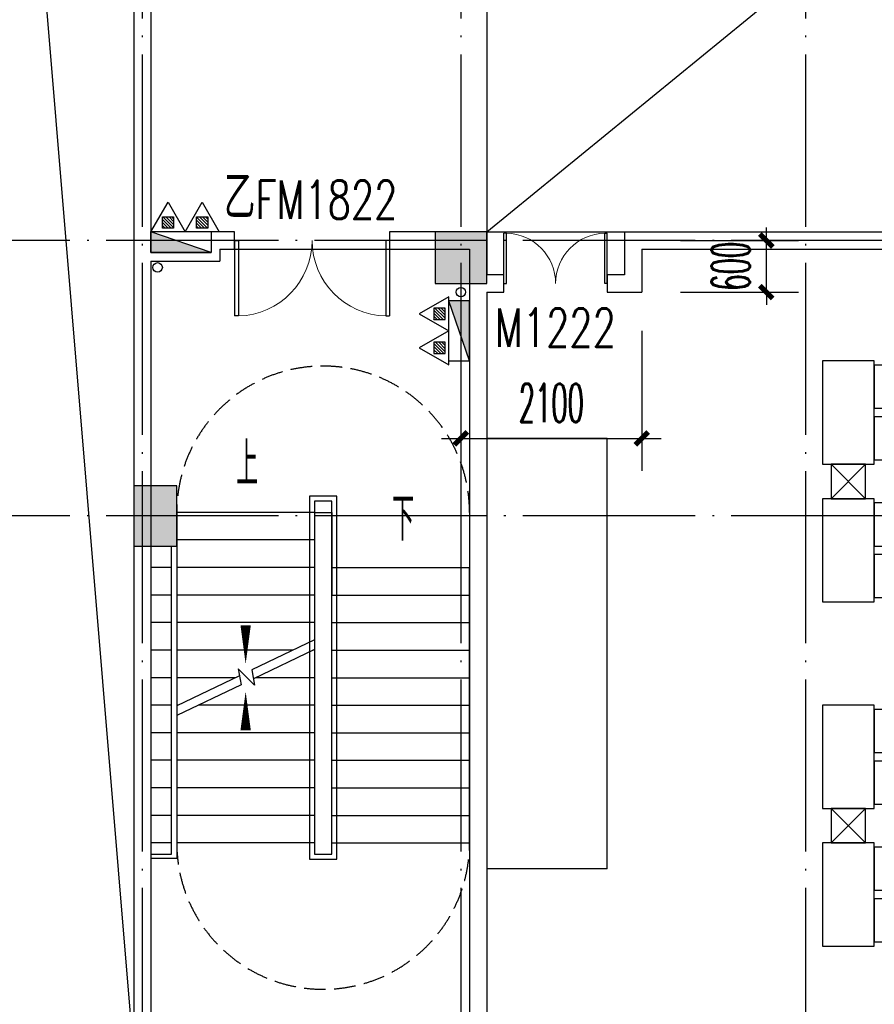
# Model space of a CAD drawing. Extents: x 1779708 to 7299578, y -1121471 to 88434.
# Tile 245 of 256: x 4460893 to 4470818, y -973018 to -961578. Entities that reach past the tile are written whole.
import ezdxf

# ---------------------------------------------------------------- set-up
doc = ezdxf.new("R2010")
doc.units = 0
doc.header["$LTSCALE"] = 1000
doc.header["$MEASUREMENT"] = 0
doc.linetypes.add('DASH', pattern=[0.35, 0.25, -0.1])
doc.linetypes.add('DOTE', pattern=[2.42, 2, -0.2, 0.02, -0.2])
doc.layers.get('0').update_dxf_attribs({"linetype": 'CONTINUOUS'})
doc.layers.get('Defpoints').update_dxf_attribs({"linetype": 'CONTINUOUS'})
for name, color, linetype in [('DIM_SYMB', 3, 'CONTINUOUS'), ('DIM_污水', 3, 'CONTINUOUS'), ('DOTE', 1, 'DOTE'), ('EQUIP_灭火器', 7, 'CONTINUOUS'), ('FUR', 9, 'CONTINUOUS'), ('PUB_DIM', 3, 'CONTINUOUS'), ('PUB_TEXT', 7, 'CONTINUOUS'), ('STAIR', 2, 'CONTINUOUS'), ('WALL', 255, 'CONTINUOUS'), ('WINDOW', 2, 'CONTINUOUS'), ('WINDOW_TEXT', 7, 'CONTINUOUS'), ('修改', 6, 'CONTINUOUS'), ('墙柱', 2, 'CONTINUOUS'), ('室外构件', 4, 'CONTINUOUS')]:
    doc.layers.add(name, color=color, linetype=linetype)
doc.styles.add('_TCH_DIM', font='SIMPLEX.shx', dxfattribs={"width": 0.7, "bigfont": 'GBCBIG.shx'})
doc.styles.add('_TCH_DIM_T3', font='SIMPLEX.shx', dxfattribs={"width": 0.494118, "bigfont": 'GBCBIG.shx'})
doc.styles.add('_TCH_WINDOW', font='SIMPLEX', dxfattribs={"height": 3.5, "bigfont": 'GBCBIG'})
doc.dimstyles.new('_TCH_ARCH&&150', dxfattribs={"dimtxt": 446.25, "dimasz": 150, "dimexe": 375, "dimexo": 450, "dimgap": 189.375, "dimtad": 1, "dimdec": 0, "dimzin": 0, "dimdsep": 46, "dimtxsty": '_TCH_DIM_T3', "dimblk": 'ARCHTICK', "dimcen": 0.09, "dimdle": 225, "dimclrt": 7, "dimazin": 2, "dimtfac": 1, "dimtdec": 0, "dimtix": 1, "dimtmove": 2, "dimatfit": 3, "dimfxl": 250, "dimtolj": 1, "dimtzin": 0, "dimarcsym": 0})

# ---------------------------------------------------------------- blocks, each defined once
blk = doc.blocks.new('A$C159220C3')
at = {"layer": 'DOTE'}
for p, q in [((22300, 149200), (22300, 7200)), ((26000, 149200), (26000, 7200)), ((30000, 149200), (30000, 7200)), ((86800, 105900), (7200, 105900)), ((86800, 102700), (7200, 102700))]:
    blk.add_line(p, q, dxfattribs=at)
blk = doc.blocks.new('A$C55827B77')
at = {"layer": 'FUR', "color": 9}
for p, q in [((1400, 5950), (0, 5950)), ((1400, 950), (1400, 5950)), ((1400, 950), (0, 950))]:
    blk.add_line(p, q, dxfattribs=at)
for points in [[(4500, 6850), (3900, 6850), (3900, 5650), (4500, 5650)], [(4500, 6300), (4900, 6300), (4900, 6800), (4500, 6800)], [(4500, 5700), (4900, 5700), (4900, 6200), (4500, 6200)], [(4500, 5250), (3900, 5250), (3900, 4050), (4500, 4050)], [(4500, 4700), (4900, 4700), (4900, 5200), (4500, 5200)], [(4500, 4100), (4900, 4100), (4900, 4600), (4500, 4600)], [(4500, 2850), (3900, 2850), (3900, 1650), (4500, 1650)], [(4500, 2300), (4900, 2300), (4900, 2800), (4500, 2800)], [(4500, 1700), (4900, 1700), (4900, 2200), (4500, 2200)], [(4500, 1250), (3900, 1250), (3900, 50), (4500, 50)], [(4500, 700), (4900, 700), (4900, 1200), (4500, 1200)], [(4500, 100), (4900, 100), (4900, 600), (4500, 600)]]:
    blk.add_lwpolyline(points, close=True, dxfattribs=at)
for points in [[(4000, 5650), (4000, 5250), (4400, 5250), (4400, 5650), (4000, 5650), (4400, 5250), (4000, 5250), (4400, 5650)], [(4000, 1650), (4000, 1250), (4400, 1250), (4400, 1650), (4000, 1650), (4400, 1250), (4000, 1250), (4400, 1650)]]:
    blk.add_lwpolyline(points, dxfattribs=at)
blk = doc.blocks.new('$TwtSys$00000545')
h = blk.add_hatch()
h.set_pattern_fill('ANSI31', color=256, scale=200, angle=180, style=0)
h.set_pattern_definition([(225, (199409.273, 63921.482), (17.6776695, -17.6776695), [])])
h.paths.add_polyline_path([(65, 174), (-65, 174), (-65, 44), (65, 44)])
for p, q in [((0, 344), (-198, 0)), ((198, 0), (0, 344)), ((-198, 0), (198, 0))]:
    blk.add_line(p, q)
blk.add_lwpolyline([(65, 174), (-65, 174), (-65, 44), (65, 44)], close=True)
blk = doc.blocks.new('$DorLib2D$00000002')
for p, q in [((-0.5, 0), (-0.5, 0.4875)), ((-0.475, 0.4875), (-0.5, 0.4875)), ((-0.475, 0), (-0.475, 0.4875)), ((0.475, 0), (0.475, 0.4875)), ((0.475, 0.4875), (0.5, 0.4875)), ((0.5, 0), (0.5, 0.4875)), ((-0.5, 0), (-0.475, 0)), ((0.5, 0), (0.475, 0))]:
    blk.add_line(p, q)
at = {"lineweight": 13}
for centre, start, end in [((-0.4875, 0), 0, 88.53072), ((0.4875, 0), 91.46928, 180)]:
    blk.add_arc(centre, 0.4875, start, end, dxfattribs=at)
blk = doc.blocks.new('_ArchTick')
at = {"color": 0, "linetype": 'ByBlock', "const_width": 0.4}
blk.add_lwpolyline([(-0.5, -0.5), (0.5, 0.5)], dxfattribs=at)
blk = doc.blocks.new('*D6639')
at = {"layer": 'Defpoints', "color": 0, "transparency": 16777216}
for p in [(4468117, -964143), (4469564, -964143), (4468117, -964743)]:
    blk.add_point(p, dxfattribs=at)
at = {"layer": 'PUB_DIM', "color": 0, "lineweight": -2, "transparency": 16777216}
for p, q in [((4469564, -964143), (4469564, -963993)), ((4468567, -964143), (4469939, -964143)), ((4469564, -964743), (4469564, -964143)), ((4468567, -964743), (4469939, -964743)), ((4469564, -964743), (4469564, -964893))]:
    blk.add_line(p, q, dxfattribs=at)
at = {"layer": 'PUB_DIM', "color": 0, "lineweight": -2, "transparency": 16777216, "xscale": 150, "yscale": 150, "zscale": 150}
for p, rotation in [((4469564, -964143), 270), ((4469564, -964743), 90)]:
    blk.add_blockref('_ArchTick', p, dxfattribs=dict(at, rotation=rotation))
at = {"layer": 'PUB_DIM', "color": 7, "transparency": 16777216, "insert": (4469151, -964443), "char_height": 446.2, "attachment_point": 5, "rotation": 90, "style": '_TCH_DIM_T3'}
blk.add_mtext('\\A1;600', dxfattribs=at)
blk = doc.blocks.new('*D6640')
at = {"layer": 'Defpoints', "color": 0, "transparency": 16777216}
for p in [(4466017, -964743), (4468117, -964743), (4468117, -966443)]:
    blk.add_point(p, dxfattribs=at)
at = {"layer": 'PUB_DIM', "color": 0, "lineweight": -2, "transparency": 16777216}
for p, q in [((4466017, -965193), (4466017, -966818)), ((4468117, -965193), (4468117, -966818)), ((4465792, -966443), (4468342, -966443))]:
    blk.add_line(p, q, dxfattribs=at)
at = {"layer": 'PUB_DIM', "color": 0, "lineweight": -2, "transparency": 16777216, "xscale": 150, "yscale": 150, "zscale": 150, "rotation": 180}
blk.add_blockref('_ArchTick', (4466017, -966443), dxfattribs=at)
at = {"layer": 'PUB_DIM', "color": 0, "lineweight": -2, "transparency": 16777216, "xscale": 150, "yscale": 150, "zscale": 150}
blk.add_blockref('_ArchTick', (4468117, -966443), dxfattribs=at)
at = {"layer": 'PUB_DIM', "color": 7, "transparency": 16777216, "insert": (4467067, -966031), "char_height": 446.2, "attachment_point": 5, "style": '_TCH_DIM_T3'}
blk.add_mtext('\\A1;2100', dxfattribs=at)

msp = doc.modelspace()

# ---------------------------------------------------------------- hatches: boundary and pattern name
at = {"layer": '墙柱'}
h = msp.add_hatch(color=256, dxfattribs=at)
h.paths.add_polyline_path([(4476347.1, -937943.3), (4476347.1, -938243.3), (4475447.1, -938243.3), (4475447.1, -937943.3)])
h.paths.add_polyline_path([(4474277.1, -935643.3), (4474877.1, -935643.3), (4474877.1, -936043.3), (4474277.1, -936043.3)])
h.paths.add_polyline_path([(4524317.1, -1005043.3), (4524917.1, -1005043.3), (4524917.1, -1005643.3), (4524317.1, -1005643.3)])
h.paths.add_polyline_path([(4516217.1, -1005043.3), (4516817.1, -1005043.3), (4516817.1, -1005643.3), (4516217.1, -1005643.3)])
h.paths.add_polyline_path([(4524317.1, -995843.3), (4524917.1, -995843.3), (4524917.1, -996443.3), (4524317.1, -996443.3)])
h.paths.add_polyline_path([(4516217.1, -995843.3), (4516817.1, -995843.3), (4516817.1, -996443.3), (4516217.1, -996443.3)])
h.paths.add_polyline_path([(4524317.1, -987243.3), (4524917.1, -987243.3), (4524917.1, -987843.3), (4524317.1, -987843.3)])
h.paths.add_polyline_path([(4516217.1, -987243.3), (4516817.1, -987243.3), (4516817.1, -987843.3), (4516217.1, -987843.3)])
h.paths.add_polyline_path([(4524317.1, -978043.3), (4524917.1, -978043.3), (4524917.1, -978643.3), (4524317.1, -978643.3)])
h.paths.add_polyline_path([(4516217.1, -978043.3), (4516817.1, -978043.3), (4516817.1, -978643.3), (4516217.1, -978643.3)])
h.paths.add_polyline_path([(4449717.1, -973843.3), (4450217.1, -973843.3), (4450217.1, -973343.3), (4449717.1, -973343.3)])
h.paths.add_polyline_path([(4449717.1, -967593.3), (4450217.1, -967593.3), (4450217.1, -967093.3), (4449717.1, -967093.3)])
h.paths.add_polyline_path([(4449717.1, -961043.3), (4450217.1, -961043.3), (4450217.1, -960543.3), (4449717.1, -960543.3)])
h.paths.add_polyline_path([(4524117.1, -932143.3), (4524817.1, -932143.3), (4524817.1, -932643.3), (4524117.1, -932643.3)])
h.paths.add_polyline_path([(4474067.1, -964543.3), (4474767.1, -964543.3), (4474767.1, -964043.3), (4474067.1, -964043.3)])
h.paths.add_polyline_path([(4516067.1, -932143.3), (4516767.1, -932143.3), (4516767.1, -932643.3), (4516067.1, -932643.3)])
h.paths.add_polyline_path([(4474067.1, -932143.3), (4474767.1, -932143.3), (4474767.1, -932643.3), (4474067.1, -932643.3)])
h.paths.add_polyline_path([(4449717.1, -955193.3), (4450217.1, -955193.3), (4450217.1, -954693.3), (4449717.1, -954693.3)])
h.paths.add_polyline_path([(4503717.1, -922843.3), (4504217.1, -922843.3), (4504217.1, -923343.3), (4503717.1, -923343.3)])
h.paths.add_polyline_path([(4465817.1, -973843.3), (4466317.1, -973843.3), (4466317.1, -973343.3), (4465817.1, -973343.3)])
h.paths.add_polyline_path([(4474117.1, -973843.3), (4474717.1, -973843.3), (4474717.1, -973343.3), (4474117.1, -973343.3)])
h.paths.add_polyline_path([(4491217.1, -964643.3), (4491817.1, -964643.3), (4491817.1, -964043.3), (4491217.1, -964043.3)])
h.paths.add_polyline_path([(4507717.1, -955843.3), (4508317.1, -955843.3), (4508317.1, -955243.3), (4507717.1, -955243.3)])
h.paths.add_polyline_path([(4462217.1, -967693.3), (4462717.1, -967693.3), (4462717.1, -966993.3), (4462217.1, -966993.3)])
h.paths.add_polyline_path([(4515917.1, -959943.3), (4516417.1, -959943.3), (4516417.1, -959443.3), (4515917.1, -959443.3)])
h.paths.add_polyline_path([(4465717.1, -935643.3), (4466317.1, -935643.3), (4466317.1, -936143.3), (4465717.1, -936143.3)])
h.paths.add_polyline_path([(4469917.1, -942243.3), (4470417.1, -942243.3), (4470417.1, -942743.3), (4469917.1, -942743.3)])
h.paths.add_polyline_path([(4469917.1, -948843.3), (4470417.1, -948843.3), (4470417.1, -949343.3), (4469917.1, -949343.3)])
h.paths.add_polyline_path([(4462217.1, -954593.3), (4462717.1, -954593.3), (4462717.1, -955293.3), (4462217.1, -955293.3)])
h.paths.add_polyline_path([(4469917.1, -961043.3), (4470417.1, -961043.3), (4470417.1, -960543.3), (4469917.1, -960543.3)])
h.paths.add_polyline_path([(4462217.1, -973843.3), (4462717.1, -973843.3), (4462717.1, -973343.3), (4462217.1, -973343.3)])
h.paths.add_polyline_path([(4504117.1, -947343.3), (4503617.1, -947343.3), (4503617.1, -947843.3), (4504117.1, -947843.3)])
h.paths.add_polyline_path([(4524117.1, -964543.3), (4524817.1, -964543.3), (4524817.1, -964043.3), (4524117.1, -964043.3)])
h.paths.add_polyline_path([(4457617.1, -935643.3), (4458117.1, -935643.3), (4458117.1, -936143.3), (4457617.1, -936143.3)])
h.paths.add_polyline_path([(4516067.1, -947243.3), (4516767.1, -947243.3), (4516767.1, -947843.3), (4516067.1, -947843.3)])
h.paths.add_polyline_path([(4524117.1, -947843.3), (4524817.1, -947843.3), (4524817.1, -947243.3), (4524117.1, -947243.3)])
h.paths.add_polyline_path([(4507717.1, -947843.3), (4508317.1, -947843.3), (4508317.1, -947243.3), (4507717.1, -947243.3)])
h.paths.add_polyline_path([(4515917.1, -955743.3), (4516417.1, -955743.3), (4516417.1, -955243.3), (4515917.1, -955243.3)])
h.paths.add_polyline_path([(4503617.1, -955743.3), (4504117.1, -955743.3), (4504117.1, -955243.3), (4503617.1, -955243.3)])
h.paths.add_polyline_path([(4499367.1, -935643.3), (4499867.1, -935643.3), (4499867.1, -936143.3), (4499367.1, -936143.3)])
h.paths.add_polyline_path([(4495417.1, -973843.3), (4495917.1, -973843.3), (4495917.1, -973343.3), (4495417.1, -973343.3)])
h.paths.add_polyline_path([(4491717.1, -961043.3), (4491217.1, -961043.3), (4491217.1, -960543.3), (4491717.1, -960543.3)])
h.paths.add_polyline_path([(4491717.1, -973843.3), (4491217.1, -973843.3), (4491217.1, -973343.3), (4491717.1, -973343.3)])
h.paths.add_polyline_path([(4474117.1, -961043.3), (4474617.1, -961043.3), (4474617.1, -960543.3), (4474117.1, -960543.3)])
h.paths.add_polyline_path([(4469917.1, -954693.3), (4470417.1, -954693.3), (4470417.1, -955193.3), (4469917.1, -955193.3)])
h.paths.add_polyline_path([(4462217.1, -960343.3), (4462717.1, -960343.3), (4462717.1, -961043.3), (4462217.1, -961043.3)])
h.paths.add_polyline_path([(4465717.1, -948843.3), (4466317.1, -948843.3), (4466317.1, -949343.3), (4465717.1, -949343.3)])
h.paths.add_polyline_path([(4457317.1, -948843.3), (4457917.1, -948843.3), (4457917.1, -949343.3), (4457317.1, -949343.3)])
h.paths.add_polyline_path([(4449717.1, -948843.3), (4450217.1, -948843.3), (4450217.1, -949343.3), (4449717.1, -949343.3)])
h.paths.add_polyline_path([(4465717.1, -942143.3), (4466317.1, -942143.3), (4466317.1, -942743.3), (4465717.1, -942743.3)])
h.paths.add_polyline_path([(4457617.1, -942143.3), (4458117.1, -942143.3), (4458117.1, -942743.3), (4457617.1, -942743.3)])
h.paths.add_polyline_path([(4524117.1, -961343.3), (4524817.1, -961343.3), (4524817.1, -960843.3), (4524117.1, -960843.3)])
h.paths.add_polyline_path([(4524317.1, -973843.3), (4524817.1, -973843.3), (4524817.1, -973343.3), (4524317.1, -973343.3)])
h.paths.add_polyline_path([(4516067.1, -964743.3), (4516767.1, -964743.3), (4516767.1, -964043.3), (4516067.1, -964043.3)])
h.paths.add_polyline_path([(4516017.1, -973843.3), (4516817.1, -973843.3), (4516817.1, -973343.3), (4516017.1, -973343.3)])
h.paths.add_polyline_path([(4507667.1, -964743.3), (4508367.1, -964743.3), (4508367.1, -964043.3), (4507667.1, -964043.3)])
h.paths.add_polyline_path([(4507717.1, -973843.3), (4508317.1, -973843.3), (4508317.1, -973343.3), (4507717.1, -973343.3)])
h.paths.add_polyline_path([(4499367.1, -961043.3), (4499867.1, -961043.3), (4499867.1, -960543.3), (4499367.1, -960543.3)])
h.paths.add_polyline_path([(4499267.1, -964543.3), (4499967.1, -964543.3), (4499967.1, -964043.3), (4499267.1, -964043.3)])
h.paths.add_polyline_path([(4499367.1, -973843.3), (4499867.1, -973843.3), (4499867.1, -973343.3), (4499367.1, -973343.3)])
h.paths.add_polyline_path([(4482317.1, -961043.3), (4482817.1, -961043.3), (4482817.1, -960543.3), (4482317.1, -960543.3)])
h.paths.add_polyline_path([(4482217.1, -964643.3), (4482817.1, -964643.3), (4482817.1, -964043.3), (4482217.1, -964043.3)])
h.paths.add_polyline_path([(4465717.1, -964643.3), (4466317.1, -964643.3), (4466317.1, -964043.3), (4465717.1, -964043.3)])
h.paths.add_polyline_path([(4482317.1, -973843.3), (4482817.1, -973843.3), (4482817.1, -973343.3), (4482317.1, -973343.3)])
h.paths.add_polyline_path([(4516067.1, -935643.3), (4516767.1, -935643.3), (4516767.1, -936243.3), (4516067.1, -936243.3)])
h.paths.add_polyline_path([(4524117.1, -922843.3), (4524817.1, -922843.3), (4524817.1, -923343.3), (4524117.1, -923343.3)])
h.paths.add_polyline_path([(4516117.1, -922843.3), (4516717.1, -922843.3), (4516717.1, -923343.3), (4516117.1, -923343.3)])
h.paths.add_polyline_path([(4507717.1, -935643.3), (4508317.1, -935643.3), (4508317.1, -936243.3), (4507717.1, -936243.3)])
h.paths.add_polyline_path([(4507667.1, -932143.3), (4508367.1, -932143.3), (4508367.1, -932643.3), (4507667.1, -932643.3)])
h.paths.add_polyline_path([(4507767.1, -922843.3), (4508267.1, -922843.3), (4508267.1, -923343.3), (4507767.1, -923343.3)])
h.paths.add_polyline_path([(4499317.1, -932043.3), (4499917.1, -932043.3), (4499917.1, -932643.3), (4499317.1, -932643.3)])
h.paths.add_polyline_path([(4499317.1, -922843.3), (4499917.1, -922843.3), (4499917.1, -923343.3), (4499317.1, -923343.3)])
h.paths.add_polyline_path([(4491217.1, -935643.3), (4491717.1, -935643.3), (4491717.1, -936143.3), (4491217.1, -936143.3)])
h.paths.add_polyline_path([(4491217.1, -932043.3), (4491817.1, -932043.3), (4491817.1, -932643.3), (4491217.1, -932643.3)])
h.paths.add_polyline_path([(4482317.1, -935643.3), (4482817.1, -935643.3), (4482817.1, -936143.3), (4482317.1, -936143.3)])
h.paths.add_polyline_path([(4482217.1, -932043.3), (4482817.1, -932043.3), (4482817.1, -932643.3), (4482217.1, -932643.3)])
h.paths.add_polyline_path([(4449217.1, -935343.3), (4449917.1, -935343.3), (4449917.1, -935843.3), (4449217.1, -935843.3)])
h.paths.add_polyline_path([(4449217.1, -932143.3), (4449917.1, -932143.3), (4449917.1, -932643.3), (4449217.1, -932643.3)])
h.paths.add_polyline_path([(4457267.1, -932143.3), (4457967.1, -932143.3), (4457967.1, -932643.3), (4457267.1, -932643.3)])
h.paths.add_polyline_path([(4465717.1, -932043.3), (4466317.1, -932043.3), (4466317.1, -932643.3), (4465717.1, -932643.3)])
h.paths.add_polyline_path([(4491217.1, -922843.3), (4491717.1, -922843.3), (4491717.1, -923343.3), (4491217.1, -923343.3)])
h.paths.add_polyline_path([(4482317.1, -922843.3), (4482817.1, -922843.3), (4482817.1, -923343.3), (4482317.1, -923343.3)])
h.paths.add_polyline_path([(4474117.1, -922843.3), (4474717.1, -922843.3), (4474717.1, -923343.3), (4474117.1, -923343.3)])
h.paths.add_polyline_path([(4465717.1, -922843.3), (4466317.1, -922843.3), (4466317.1, -923343.3), (4465717.1, -923343.3)])
h.paths.add_polyline_path([(4457267.1, -922843.3), (4457967.1, -922843.3), (4457967.1, -923343.3), (4457267.1, -923343.3)])
h.paths.add_polyline_path([(4449217.1, -922843.3), (4449717.1, -922843.3), (4449717.1, -923343.3), (4449217.1, -923343.3)])
h.paths.add_polyline_path([(4524117.1, -935643.3), (4524817.1, -935643.3), (4524817.1, -936243.3), (4524117.1, -936243.3)])
h.paths.add_polyline_path([(4449717.1, -1009843.3), (4450217.1, -1009843.3), (4450217.1, -1010343.3), (4449717.1, -1010343.3)])
h.paths.add_polyline_path([(4449717.1, -1016093.3), (4450217.1, -1016093.3), (4450217.1, -1016593.3), (4449717.1, -1016593.3)])
h.paths.add_polyline_path([(4449717.1, -1022643.3), (4450217.1, -1022643.3), (4450217.1, -1023143.3), (4449717.1, -1023143.3)])
h.paths.add_polyline_path([(4524117.1, -1051543.3), (4524817.1, -1051543.3), (4524817.1, -1051043.3), (4524117.1, -1051043.3)])
h.paths.add_polyline_path([(4474067.1, -1019143.3), (4474767.1, -1019143.3), (4474767.1, -1019643.3), (4474067.1, -1019643.3)])
h.paths.add_polyline_path([(4516067.1, -1051543.3), (4516767.1, -1051543.3), (4516767.1, -1051043.3), (4516067.1, -1051043.3)])
h.paths.add_polyline_path([(4474067.1, -1051543.3), (4474767.1, -1051543.3), (4474767.1, -1051043.3), (4474067.1, -1051043.3)])
h.paths.add_polyline_path([(4449717.1, -1028493.3), (4450217.1, -1028493.3), (4450217.1, -1028993.3), (4449717.1, -1028993.3)])
h.paths.add_polyline_path([(4476347.1, -1045743.3), (4476347.1, -1045443.3), (4475447.1, -1045443.3), (4475447.1, -1045743.3)])
h.paths.add_polyline_path([(4503717.1, -1060843.3), (4504217.1, -1060843.3), (4504217.1, -1060343.3), (4503717.1, -1060343.3)])
h.paths.add_polyline_path([(4465817.1, -1009843.3), (4466317.1, -1009843.3), (4466317.1, -1010343.3), (4465817.1, -1010343.3)])
h.paths.add_polyline_path([(4474117.1, -1009843.3), (4474717.1, -1009843.3), (4474717.1, -1010343.3), (4474117.1, -1010343.3)])
h.paths.add_polyline_path([(4491217.1, -1019043.3), (4491817.1, -1019043.3), (4491817.1, -1019643.3), (4491217.1, -1019643.3)])
h.paths.add_polyline_path([(4507717.1, -1027843.3), (4508317.1, -1027843.3), (4508317.1, -1028443.3), (4507717.1, -1028443.3)])
h.paths.add_polyline_path([(4462217.1, -1015993.3), (4462717.1, -1015993.3), (4462717.1, -1016693.3), (4462217.1, -1016693.3)])
h.paths.add_polyline_path([(4515917.1, -1023743.3), (4516417.1, -1023743.3), (4516417.1, -1024243.3), (4515917.1, -1024243.3)])
h.paths.add_polyline_path([(4465717.1, -1048043.3), (4466317.1, -1048043.3), (4466317.1, -1047543.3), (4465717.1, -1047543.3)])
h.paths.add_polyline_path([(4469917.1, -1041443.3), (4470417.1, -1041443.3), (4470417.1, -1040943.3), (4469917.1, -1040943.3)])
h.paths.add_polyline_path([(4469917.1, -1034843.3), (4470417.1, -1034843.3), (4470417.1, -1034343.3), (4469917.1, -1034343.3)])
h.paths.add_polyline_path([(4462217.1, -1029093.3), (4462717.1, -1029093.3), (4462717.1, -1028393.3), (4462217.1, -1028393.3)])
h.paths.add_polyline_path([(4469917.1, -1022643.3), (4470417.1, -1022643.3), (4470417.1, -1023143.3), (4469917.1, -1023143.3)])
h.paths.add_polyline_path([(4462217.1, -1009843.3), (4462717.1, -1009843.3), (4462717.1, -1010343.3), (4462217.1, -1010343.3)])
h.paths.add_polyline_path([(4504117.1, -1036343.3), (4503617.1, -1036343.3), (4503617.1, -1035843.3), (4504117.1, -1035843.3)])
h.paths.add_polyline_path([(4524117.1, -1019143.3), (4524817.1, -1019143.3), (4524817.1, -1019643.3), (4524117.1, -1019643.3)])
h.paths.add_polyline_path([(4457617.1, -1048043.3), (4458117.1, -1048043.3), (4458117.1, -1047543.3), (4457617.1, -1047543.3)])
h.paths.add_polyline_path([(4516067.1, -1036443.3), (4516767.1, -1036443.3), (4516767.1, -1035843.3), (4516067.1, -1035843.3)])
h.paths.add_polyline_path([(4524117.1, -1035843.3), (4524817.1, -1035843.3), (4524817.1, -1036443.3), (4524117.1, -1036443.3)])
h.paths.add_polyline_path([(4507717.1, -1035843.3), (4508317.1, -1035843.3), (4508317.1, -1036443.3), (4507717.1, -1036443.3)])
h.paths.add_polyline_path([(4515917.1, -1027943.3), (4516417.1, -1027943.3), (4516417.1, -1028443.3), (4515917.1, -1028443.3)])
h.paths.add_polyline_path([(4503617.1, -1027943.3), (4504117.1, -1027943.3), (4504117.1, -1028443.3), (4503617.1, -1028443.3)])
h.paths.add_polyline_path([(4499367.1, -1048043.3), (4499867.1, -1048043.3), (4499867.1, -1047543.3), (4499367.1, -1047543.3)])
h.paths.add_polyline_path([(4495417.1, -1009843.3), (4495917.1, -1009843.3), (4495917.1, -1010343.3), (4495417.1, -1010343.3)])
h.paths.add_polyline_path([(4491717.1, -1022643.3), (4491217.1, -1022643.3), (4491217.1, -1023143.3), (4491717.1, -1023143.3)])
h.paths.add_polyline_path([(4491717.1, -1009843.3), (4491217.1, -1009843.3), (4491217.1, -1010343.3), (4491717.1, -1010343.3)])
h.paths.add_polyline_path([(4474117.1, -1022643.3), (4474617.1, -1022643.3), (4474617.1, -1023143.3), (4474117.1, -1023143.3)])
h.paths.add_polyline_path([(4469917.1, -1028993.3), (4470417.1, -1028993.3), (4470417.1, -1028493.3), (4469917.1, -1028493.3)])
h.paths.add_polyline_path([(4462217.1, -1023343.3), (4462717.1, -1023343.3), (4462717.1, -1022643.3), (4462217.1, -1022643.3)])
h.paths.add_polyline_path([(4465717.1, -1034843.3), (4466317.1, -1034843.3), (4466317.1, -1034343.3), (4465717.1, -1034343.3)])
h.paths.add_polyline_path([(4457317.1, -1034843.3), (4457917.1, -1034843.3), (4457917.1, -1034343.3), (4457317.1, -1034343.3)])
h.paths.add_polyline_path([(4449717.1, -1034843.3), (4450217.1, -1034843.3), (4450217.1, -1034343.3), (4449717.1, -1034343.3)])
h.paths.add_polyline_path([(4465717.1, -1041543.3), (4466317.1, -1041543.3), (4466317.1, -1040943.3), (4465717.1, -1040943.3)])
h.paths.add_polyline_path([(4457617.1, -1041543.3), (4458117.1, -1041543.3), (4458117.1, -1040943.3), (4457617.1, -1040943.3)])
h.paths.add_polyline_path([(4524117.1, -1022343.3), (4524817.1, -1022343.3), (4524817.1, -1022843.3), (4524117.1, -1022843.3)])
h.paths.add_polyline_path([(4524317.1, -1009843.3), (4524817.1, -1009843.3), (4524817.1, -1010343.3), (4524317.1, -1010343.3)])
h.paths.add_polyline_path([(4516067.1, -1018943.3), (4516767.1, -1018943.3), (4516767.1, -1019643.3), (4516067.1, -1019643.3)])
h.paths.add_polyline_path([(4516017.1, -1009843.3), (4516817.1, -1009843.3), (4516817.1, -1010343.3), (4516017.1, -1010343.3)])
h.paths.add_polyline_path([(4507667.1, -1018943.3), (4508367.1, -1018943.3), (4508367.1, -1019643.3), (4507667.1, -1019643.3)])
h.paths.add_polyline_path([(4507717.1, -1009843.3), (4508317.1, -1009843.3), (4508317.1, -1010343.3), (4507717.1, -1010343.3)])
h.paths.add_polyline_path([(4499367.1, -1022643.3), (4499867.1, -1022643.3), (4499867.1, -1023143.3), (4499367.1, -1023143.3)])
h.paths.add_polyline_path([(4499267.1, -1019143.3), (4499967.1, -1019143.3), (4499967.1, -1019643.3), (4499267.1, -1019643.3)])
h.paths.add_polyline_path([(4499367.1, -1009843.3), (4499867.1, -1009843.3), (4499867.1, -1010343.3), (4499367.1, -1010343.3)])
h.paths.add_polyline_path([(4482317.1, -1022643.3), (4482817.1, -1022643.3), (4482817.1, -1023143.3), (4482317.1, -1023143.3)])
h.paths.add_polyline_path([(4482217.1, -1019043.3), (4482817.1, -1019043.3), (4482817.1, -1019643.3), (4482217.1, -1019643.3)])
h.paths.add_polyline_path([(4465717.1, -1019043.3), (4466317.1, -1019043.3), (4466317.1, -1019643.3), (4465717.1, -1019643.3)])
h.paths.add_polyline_path([(4482317.1, -1009843.3), (4482817.1, -1009843.3), (4482817.1, -1010343.3), (4482317.1, -1010343.3)])
h.paths.add_polyline_path([(4516067.1, -1048043.3), (4516767.1, -1048043.3), (4516767.1, -1047443.3), (4516067.1, -1047443.3)])
h.paths.add_polyline_path([(4524117.1, -1060843.3), (4524817.1, -1060843.3), (4524817.1, -1060343.3), (4524117.1, -1060343.3)])
h.paths.add_polyline_path([(4516117.1, -1060843.3), (4516717.1, -1060843.3), (4516717.1, -1060343.3), (4516117.1, -1060343.3)])
h.paths.add_polyline_path([(4507717.1, -1048043.3), (4508317.1, -1048043.3), (4508317.1, -1047443.3), (4507717.1, -1047443.3)])
h.paths.add_polyline_path([(4507667.1, -1051543.3), (4508367.1, -1051543.3), (4508367.1, -1051043.3), (4507667.1, -1051043.3)])
h.paths.add_polyline_path([(4507767.1, -1060843.3), (4508267.1, -1060843.3), (4508267.1, -1060343.3), (4507767.1, -1060343.3)])
h.paths.add_polyline_path([(4499317.1, -1051643.3), (4499917.1, -1051643.3), (4499917.1, -1051043.3), (4499317.1, -1051043.3)])
h.paths.add_polyline_path([(4499317.1, -1060843.3), (4499917.1, -1060843.3), (4499917.1, -1060343.3), (4499317.1, -1060343.3)])
h.paths.add_polyline_path([(4491217.1, -1048043.3), (4491717.1, -1048043.3), (4491717.1, -1047543.3), (4491217.1, -1047543.3)])
h.paths.add_polyline_path([(4491217.1, -1051643.3), (4491817.1, -1051643.3), (4491817.1, -1051043.3), (4491217.1, -1051043.3)])
h.paths.add_polyline_path([(4482317.1, -1048043.3), (4482817.1, -1048043.3), (4482817.1, -1047543.3), (4482317.1, -1047543.3)])
h.paths.add_polyline_path([(4474277.1, -1048043.3), (4474877.1, -1048043.3), (4474877.1, -1047643.3), (4474277.1, -1047643.3)])
h.paths.add_polyline_path([(4482217.1, -1051643.3), (4482817.1, -1051643.3), (4482817.1, -1051043.3), (4482217.1, -1051043.3)])
h.paths.add_polyline_path([(4449217.1, -1048343.3), (4449917.1, -1048343.3), (4449917.1, -1047843.3), (4449217.1, -1047843.3)])
h.paths.add_polyline_path([(4449217.1, -1051543.3), (4449917.1, -1051543.3), (4449917.1, -1051043.3), (4449217.1, -1051043.3)])
h.paths.add_polyline_path([(4457267.1, -1051543.3), (4457967.1, -1051543.3), (4457967.1, -1051043.3), (4457267.1, -1051043.3)])
h.paths.add_polyline_path([(4465717.1, -1051643.3), (4466317.1, -1051643.3), (4466317.1, -1051043.3), (4465717.1, -1051043.3)])
h.paths.add_polyline_path([(4491217.1, -1060843.3), (4491717.1, -1060843.3), (4491717.1, -1060343.3), (4491217.1, -1060343.3)])
h.paths.add_polyline_path([(4482317.1, -1060843.3), (4482817.1, -1060843.3), (4482817.1, -1060343.3), (4482317.1, -1060343.3)])
h.paths.add_polyline_path([(4474117.1, -1060843.3), (4474717.1, -1060843.3), (4474717.1, -1060343.3), (4474117.1, -1060343.3)])
h.paths.add_polyline_path([(4465717.1, -1060843.3), (4466317.1, -1060843.3), (4466317.1, -1060343.3), (4465717.1, -1060343.3)])
h.paths.add_polyline_path([(4457267.1, -1060843.3), (4457967.1, -1060843.3), (4457967.1, -1060343.3), (4457267.1, -1060343.3)])
h.paths.add_polyline_path([(4449217.1, -1060843.3), (4449717.1, -1060843.3), (4449717.1, -1060343.3), (4449217.1, -1060343.3)])
h.paths.add_polyline_path([(4524117.1, -1048043.3), (4524817.1, -1048043.3), (4524817.1, -1047443.3), (4524117.1, -1047443.3)])

# ---------------------------------------------------------------- linework, layer by layer
at = {"color": 1}
for p, q in [((4463117.1, -964043.3), (4462417.1, -964043.3)), ((4462417.1, -964283.3), (4462417.1, -964043.3)), ((4463117.1, -964283.3), (4462417.1, -964043.3)), ((4463117.1, -964043.3), (4463117.1, -964283.3)), ((4463117.1, -964283.3), (4462417.1, -964283.3)), ((4465877.1, -965543.3), (4465877.1, -964843.3)), ((4466117.1, -964843.3), (4465877.1, -964843.3)), ((4466117.1, -965543.3), (4465877.1, -964843.3)), ((4466117.1, -965543.3), (4466117.1, -964843.3)), ((4465877.1, -965543.3), (4466117.1, -965543.3))]:
    msp.add_line(p, q, dxfattribs=at)
for points in [[(4462417.1, -964283.3), (4462417.1, -964043.3), (4463117.1, -964283.3)], [(4466117.1, -964843.3), (4465877.1, -964843.3), (4466117.1, -965543.3)]]:
    msp.add_solid(points, dxfattribs=at)
at = {"layer": 'DIM_SYMB'}
for points in [[(4463517.1, -967143.3, 0, 0, 0), (4463517.1, -969063.3, 0, 120, 0), (4463517.1, -968613.3, 0, 0, 0)], [(4465317.1, -967783.3, 0, 0, 0), (4465317.1, -972393.3, 0, 0, 0), (4463517.1, -972393.3, 0, 0, 0), (4463517.1, -969383.3, 0, 120, 0), (4463517.1, -969833.3, 0, 0, 0)]]:
    msp.add_lwpolyline(points, format="xyseb", dxfattribs=at)
at = {"layer": 'DIM_污水', "color": 1}
for centre in [(4462494.7, -964456.1), (4466017.1, -964743.3)]:
    msp.add_circle(centre, 55, dxfattribs=at)
at = {"layer": 'STAIR'}
for p, q in [((4464577.1, -967113.3), (4464257.1, -967113.3)), ((4464257.1, -967113.3), (4464257.1, -971333.3)), ((4464517.1, -967173.3), (4464317.1, -967173.3)), ((4464317.1, -967173.3), (4464317.1, -971273.3)), ((4464517.1, -971273.3), (4464517.1, -967173.3)), ((4464577.1, -971333.3), (4464577.1, -967113.3)), ((4462717.1, -967303.3), (4462717.1, -969551.9)), ((4464317.1, -967303.3), (4462717.1, -967303.3)), ((4464317.1, -967303.3), (4464517.1, -967303.3)), ((4464317.1, -967303.3), (4464317.1, -968783.9)), ((4464517.1, -967303.3), (4464517.1, -968263.3)), ((4464317.1, -967623.3), (4462717.1, -967623.3)), ((4462657.1, -967943.3), (4462417.1, -967943.3)), ((4464317.1, -967943.3), (4462717.1, -967943.3)), ((4464517.1, -971143.3), (4464517.1, -967943.3)), ((4464517.1, -967943.3), (4466117.1, -967943.3)), ((4466117.1, -971143.3), (4466117.1, -967943.3)), ((4462657.1, -968263.3), (4462417.1, -968263.3)), ((4464317.1, -968263.3), (4462717.1, -968263.3)), ((4464517.1, -968263.3), (4466117.1, -968263.3)), ((4462657.1, -968583.3), (4462417.1, -968583.3)), ((4464317.1, -968583.3), (4462717.1, -968583.3)), ((4464517.1, -968583.3), (4466117.1, -968583.3)), ((4464317.1, -968783.9), (4463588.5, -969133.6)), ((4462657.1, -968903.3), (4462417.1, -968903.3)), ((4464068.2, -968903.3), (4462717.1, -968903.3)), ((4464317.1, -968894.8), (4463607.6, -969235.3)), ((4464317.1, -968903.3), (4464299.3, -968903.3)), ((4464317.1, -968894.8), (4464317.1, -971143.3)), ((4464517.1, -968903.3), (4466117.1, -968903.3)), ((4463621.5, -969308.9), (4463429.2, -969120.9)), ((4463429.2, -969120.9), (4463463.7, -969304.4)), ((4463588.5, -969133.6), (4463621.5, -969308.9)), ((4462657.1, -969223.3), (4462417.1, -969223.3)), ((4463444.5, -969202.7), (4462717.1, -969551.9)), ((4463401.6, -969223.3), (4462717.1, -969223.3)), ((4464317.1, -969223.3), (4463632.6, -969223.3)), ((4464517.1, -969223.3), (4466117.1, -969223.3)), ((4463463.7, -969304.4), (4462717.1, -969662.8)), ((4462657.1, -969543.3), (4462417.1, -969543.3)), ((4462734.9, -969543.3), (4462717.1, -969543.3)), ((4464317.1, -969543.3), (4462966, -969543.3)), ((4464517.1, -969543.3), (4466117.1, -969543.3)), ((4462717.1, -969662.8), (4462717.1, -971143.3)), ((4462657.1, -969863.3), (4462417.1, -969863.3)), ((4464317.1, -969863.3), (4462717.1, -969863.3)), ((4464517.1, -969863.3), (4466117.1, -969863.3)), ((4462657.1, -970183.3), (4462417.1, -970183.3)), ((4464317.1, -970183.3), (4462717.1, -970183.3)), ((4464517.1, -970183.3), (4466117.1, -970183.3)), ((4462657.1, -970503.3), (4462417.1, -970503.3)), ((4464317.1, -970503.3), (4462717.1, -970503.3)), ((4464517.1, -970503.3), (4466117.1, -970503.3)), ((4462657.1, -970823.3), (4462417.1, -970823.3)), ((4464317.1, -970823.3), (4462717.1, -970823.3)), ((4464517.1, -970823.3), (4466117.1, -970823.3)), ((4462657.1, -971143.3), (4462417.1, -971143.3)), ((4464317.1, -971143.3), (4462717.1, -971143.3)), ((4464517.1, -971143.3), (4466117.1, -971143.3)), ((4464317.1, -971273.3), (4464517.1, -971273.3)), ((4464257.1, -971333.3), (4464577.1, -971333.3))]:
    msp.add_line(p, q, dxfattribs=at)
for points in [[(4462717.1, -967693.3), (4462717.1, -971323.3), (4462417.1, -971323.3)], [(4462417.1, -971273.3), (4462657.1, -971273.3), (4462657.1, -967693.3), (4462717.1, -967693.3)]]:
    msp.add_lwpolyline(points, dxfattribs=at)
at = {"layer": 'STAIR', "linetype": 'DASH'}
for centre, start, end in [((4464417.1, -967303.3), 0, 180), ((4464417.1, -971143.3), 180, 0)]:
    msp.add_arc(centre, 1700, start, end, dxfattribs=at)
at = {"layer": 'WALL'}
for p, q in [((4462217.1, -960943.3), (4462217.1, -964283.3)), ((4462417.1, -961043.3), (4462417.1, -964283.3)), ((4463117.1, -964043.3), (4463117.1, -964283.3)), ((4463388.5, -964043.3), (4463117.1, -964043.3)), ((4463388.5, -964243.3), (4463388.5, -964043.3)), ((4466317.1, -964043.3), (4465188.5, -964043.3)), ((4465188.5, -964043.3), (4465188.5, -964243.3)), ((4466317.1, -964043.3), (4466317.1, -964543.3)), ((4467917.1, -964043.3), (4467917.1, -964543.3)), ((4467917.1, -964043.3), (4480617.1, -964043.3)), ((4462217.1, -964283.3), (4462217.1, -973643.3)), ((4462417.1, -964283.3), (4463117.1, -964283.3)), ((4463217.1, -964243.3), (4463217.1, -964383.3)), ((4463217.1, -964243.3), (4463388.5, -964243.3)), ((4465188.5, -964243.3), (4466117.1, -964243.3)), ((4466117.1, -964243.3), (4466117.1, -964643.3)), ((4468117.1, -964243.3), (4468117.1, -964743.3)), ((4468117.1, -964243.3), (4480417.1, -964243.3)), ((4462417.1, -964383.3), (4463217.1, -964383.3)), ((4462417.1, -964383.3), (4462417.1, -973643.3)), ((4466517.1, -964543.3), (4466317.1, -964543.3)), ((4466517.1, -964743.3), (4466517.1, -964543.3)), ((4467917.1, -964543.3), (4467717.1, -964543.3)), ((4467717.1, -964543.3), (4467717.1, -964743.3)), ((4466117.1, -964643.3), (4466117.1, -973643.3)), ((4466317.1, -964743.3), (4466517.1, -964743.3)), ((4466317.1, -964743.3), (4466317.1, -973643.3)), ((4467717.1, -964743.3), (4468117.1, -964743.3))]:
    msp.add_line(p, q, dxfattribs=at)
at = {"layer": 'WINDOW'}
msp.add_line((4463388.5, -964243.3), (4465188.5, -964243.3), dxfattribs=at)
at = {"layer": '墙柱'}
for points in [[(4465717.1, -964643.3), (4466317.1, -964643.3), (4466317.1, -964043.3), (4465717.1, -964043.3)], [(4462217.1, -967693.3), (4462717.1, -967693.3), (4462717.1, -966993.3), (4462217.1, -966993.3)]]:
    msp.add_lwpolyline(points, close=True, dxfattribs=at)
at = {"layer": '室外构件'}
for p, q in [((4466317.1, -961043.3), (4466317.1, -964043.3)), ((4466317.1, -964043.3), (4469617.1, -961343.3)), ((4466317.1, -964043.3), (4491217.1, -964043.3))]:
    msp.add_line(p, q, dxfattribs=at)
msp.add_lwpolyline([(4449917.1, -952143.3), (4460582.8, -953993), (4462217.1, -973643.3)], dxfattribs=at)

# ---------------------------------------------------------------- block references
at = {"layer": 'EQUIP_灭火器', "color": 6, "yscale": -1, "rotation": 179.9999999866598}
for p in [(4462615.5, -964043.3), (4463012.3, -964043.3)]:
    msp.add_blockref('$TwtSys$00000545', p, dxfattribs=at)
at = {"layer": 'EQUIP_灭火器', "color": 6, "xscale": -1, "yscale": -1, "rotation": 270}
for p in [(4465877.1, -964994.9), (4465877.1, -965391.7)]:
    msp.add_blockref('$TwtSys$00000545', p, dxfattribs=at)
at = {"layer": 'FUR', "color": 9}
msp.add_blockref('A$C55827B77', (4466317.1, -972393.3), dxfattribs=at)
at = {"layer": 'WINDOW'}
ref = msp.add_blockref('$DorLib2D$00000002', (4467117.1, -964643.3), dxfattribs=dict(at, xscale=1200, yscale=1200, zscale=1200, rotation=4.733552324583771e-08))
ref.add_attrib('A', 'M1222', (4466412.1, -965378.9), dxfattribs={"layer": 'WINDOW_TEXT', "height": 446.25, "rotation": 0, "style": '_TCH_WINDOW', "width": 0.705882})
at = {"layer": 'WINDOW', "xscale": -1800, "yscale": -1800, "zscale": -1800, "rotation": 4.733107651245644e-08}
msp.add_blockref('$DorLib2D$00000002', (4464288.5, -964143.3), dxfattribs=at)
at = {"layer": '修改'}
msp.add_blockref('A$C159220C3', (4440017.1, -1070043.3), dxfattribs=at)

# ---------------------------------------------------------------- texts
at = {"layer": 'PUB_TEXT', "color": 7, "style": '_TCH_DIM', "width": 0.7}
for s, p in [('上', (4463407.6, -966993.3)), ('下', (4465217.4, -967633.3))]:
    msp.add_text(s, height=506.4, dxfattribs=at).set_placement(p)
at = {"layer": 'WINDOW_TEXT', "style": '_TCH_WINDOW'}
msp.add_text('乙', height=506.4, rotation=0, dxfattribs=at).set_placement((4463264.1, -963893.3))
at = {"layer": 'WINDOW_TEXT', "style": '_TCH_WINDOW', "width": 0.705882}
msp.add_text('FM1822', height=446.25, rotation=0, dxfattribs=at).set_placement((4463632.8, -963893.3))

# ---------------------------------------------------------------- dimensions: what is measured, and where the dimension line sits
at = {"layer": 'PUB_DIM'}
for p1, p2, distance, picture, middle in [((4468117.1, -964743.3), (4468117.1, -964143.3), -1446.9, '*D6639', (4469151.5, -964443.3)), ((4466017.1, -964743.3), (4468117.1, -964743.3), -1700, '*D6640', (4467067.1, -966030.8))]:
    dim = msp.add_aligned_dim(p1=p1, p2=p2, distance=distance, dimstyle='_TCH_ARCH&&150', dxfattribs=at)
    dim.commit()
    dim.dimension.update_dxf_attribs({"geometry": picture, "text_midpoint": middle})

doc.saveas('drawing.dxf')
